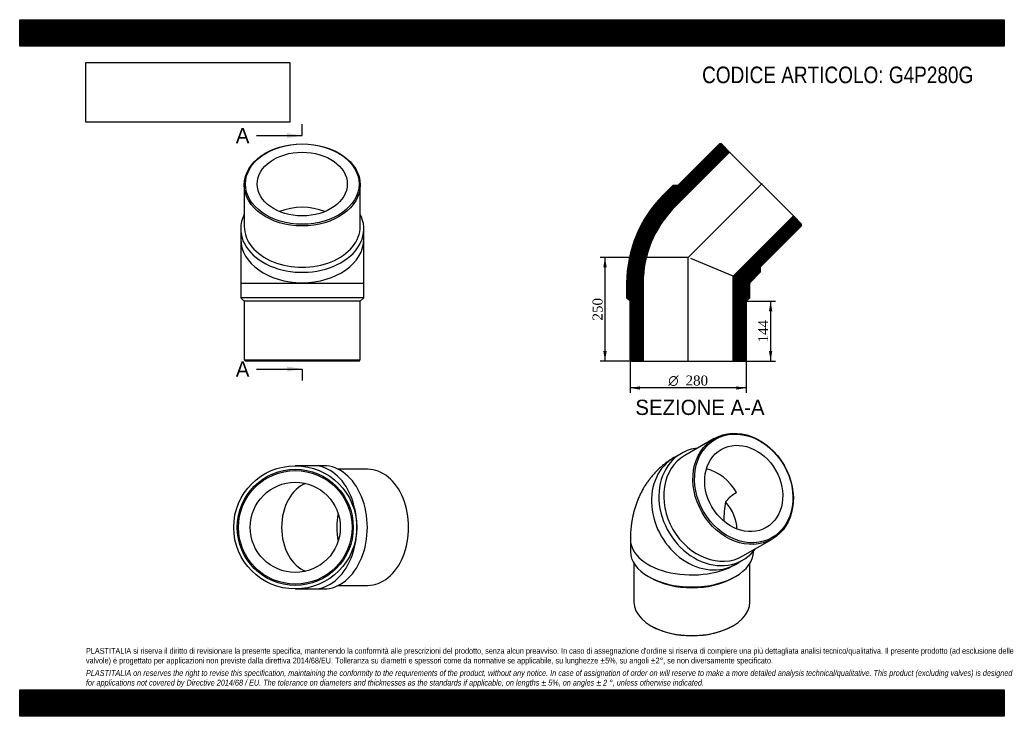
# Model space of a CAD drawing. Header units: millimetres. Extents: x 0 to 2376, y 0 to 1680.
import ezdxf
from ezdxf.enums import TextEntityAlignment as Align
from ezdxf.lldxf.tags import DXFTag

# ---------------------------------------------------------------- set-up
doc = ezdxf.new("R2010")
doc.units = ezdxf.units.MM
doc.header["$LTSCALE"] = 8
for name, color, linetype in [('Default', 7, 'Continuous'), ('DV4_Default', 7, 'Continuous'), ('G4P280G', 7, 'Continuous')]:
    doc.layers.add(name, color=color, linetype=linetype)
doc.styles.add('SEACAD_Solid_Edge_ANSI', font='seans.ttf')
doc.styles.add('SEACAD_Solid_Edge_ANSI1_Symbols', font='semeca1.ttf')
doc.styles.add('SEACAD_Times_New_Roman', font='times.ttf')
tags = doc.linetypes.add('CENTER2', pattern=[28.575, 19.05, -3.175, 3.175, -3.175]).pattern_tags.tags
tags[10:11] = [DXFTag(74, 4), DXFTag(75, 0), DXFTag(340, '0'), DXFTag(46, 0.0), DXFTag(50, 0.0), DXFTag(44, 0.0), DXFTag(45, 0.0)]
tags[8:9] = [DXFTag(74, 4), DXFTag(75, 0), DXFTag(340, '0'), DXFTag(46, 0.0), DXFTag(50, 0.0), DXFTag(44, 0.0), DXFTag(45, 0.0)]
tags[6:7] = [DXFTag(74, 4), DXFTag(75, 0), DXFTag(340, '0'), DXFTag(46, 0.0), DXFTag(50, 0.0), DXFTag(44, 0.0), DXFTag(45, 0.0)]
tags[4:5] = [DXFTag(74, 4), DXFTag(75, 0), DXFTag(340, '0'), DXFTag(46, 0.0), DXFTag(50, 0.0), DXFTag(44, 0.0), DXFTag(45, 0.0)]
doc.dimstyles.new('ANSImm', dxfattribs={"dimtxt": 24, "dimasz": 24, "dimexe": 12, "dimexo": 0, "dimgap": 6, "dimtad": 1, "dimdsep": 46, "dimtxsty": 'SEACAD_Times_New_Roman', "dimblk1": '_SE_FILLED', "dimblk2": '_SE_FILLED', "dimsah": 1, "dimcen": 12, "dimazin": 0, "dimtfac": 0.85, "dimtdec": 3, "dimtofl": 0, "dimtmove": 0, "dimatfit": 3, "dimfxl": 1, "dimarcsym": 0})
picture_1 = doc.add_image_def('image1.jpg', size_in_pixel=(4302, 1260))

# ---------------------------------------------------------------- blocks, each defined once
blk = doc.blocks.new('SE')
at = {"layer": 'G4P280G', "color": 7, "linetype": 'Continuous'}
for p, q in [((1675.7, 669.9), (1605.2, 629.2)), ((1596.7, 634.1), (1579, 623.8)), ((1473.7, 426.7), (1473.7, 397.7)), ((1745.2, 386.7), (1815.7, 427.4)), ((1482.2, 369.1), (1482.2, 275.6)), ((1727.5, 366.6), (1745.2, 376.8)), ((1762.2, 275.6), (1762.2, 369.1)), ((1517.2, 337.1), (1523.2, 333.6)), ((1721.2, 333.6), (1727.2, 337.1)), ((1523.2, 218.5), (1525.3, 217.3)), ((1719.1, 217.3), (1721.2, 218.5))]:
    blk.add_line(p, q, dxfattribs=at)
for centre, radius, start, end in [((1783.7, 447.6), 106.5, 120.2711, 139.2038), ((1955.1, 471.7), 256, 169.7645, 180.144)]:
    blk.add_arc(centre, radius, start, end, dxfattribs=at)
for centre, major_axis in [((1745.7, 548.6), (70, -121.2)), ((1747.2, 549.5), (-68.5, 118.6)), ((1747.2, 549.5), (54.4, -94.1))]:
    blk.add_ellipse(centre, major_axis=major_axis, ratio=0.816497, dxfattribs=at)
for centre, major_axis, ratio, start_param, end_param in [((1671, 505.5), (-74.3, 128.6), 0.816497, 5.943204, 6.283185), ((1653.2, 495.2), (-74.3, 128.6), 0.816497, 0, 3.141593), ((1671, 505.5), (-74.3, 128.6), 0.816497, 0, 3.481574), ((1675.2, 507.9), (70, -121.2), 0.816497, 3.141593, 6.283185), ((1653.2, 495.2), (54.4, -94.1), 0.816497, 1.570796, 2.483661), ((1622.2, 477.3), (-100.4, 58), 0.717439, 3.538412, 4.26518), ((1622.2, 426.7), (108.7, 0), 0.57735, 0.785398, 0.803094), ((1622.2, 426.7), (148.5, 0), 0.57735, 3.141603, 5.578987), ((1622.2, 397.7), (148.5, 0), 0.57735, 3.141593, 6.283185), ((1622.2, 390.8), (140, 0), 0.57735, 3.926991, 5.497787), ((1622.2, 275.6), (-140, 0), 0.57735, 0, 3.141593), ((1622.2, 273.2), (-137, 0), 0.57735, 0.785398, 2.356195)]:
    blk.add_ellipse(centre, major_axis=major_axis, ratio=ratio, start_param=start_param, end_param=end_param, dxfattribs=at)
blk.add_open_spline([(1579, 623.8), (1575.8, 621.9), (1570.7, 618.9), (1562.6, 613.3), (1555, 607.7), (1547.8, 601.6), (1540.8, 595.3), (1534.1, 588.6), (1527.7, 581.5), (1521.7, 574.2), (1516, 566.6), (1510.6, 558.8), (1505.5, 550.6), (1500.9, 542.2), (1496.5, 533.5), (1492.5, 524.6), (1488.9, 515.4), (1485.7, 506), (1482.8, 496.4), (1480.3, 486.6), (1478.2, 476.5), (1476.5, 466.2), (1475.1, 455.8), (1474.2, 445.2), (1473.8, 435.2), (1473.7, 429.5), (1473.7, 426.7)], degree=3, knots=[0, 0, 0, 0, 0.042297, 0.08256, 0.122778, 0.162978, 0.20319, 0.243445, 0.283772, 0.324206, 0.364779, 0.405527, 0.446486, 0.487694, 0.529191, 0.571017, 0.61321, 0.655809, 0.69885, 0.742364, 0.786377, 0.830905, 0.875951, 0.921507, 0.967547, 1, 1, 1, 1], dxfattribs=at)
blk = doc.blocks.new('SE1')
at = {"layer": 'G4P280G', "color": 7, "linetype": 'Continuous'}
for p, q in [((541.8, 1281.5), (541.8, 1181.8)), ((821.8, 1181.8), (821.8, 1281.5)), ((533.3, 1175.8), (533.3, 1150.7)), ((830.3, 1150.7), (830.3, 1175.8)), ((533.3, 1150.7), (533.3, 1044.8)), ((830.3, 1044.8), (830.3, 1150.7)), ((533.3, 1044.8), (830.3, 1044.8)), ((533.3, 1044.8), (533.3, 1009.3)), ((830.3, 1009.3), (830.3, 1044.8)), ((830.3, 1009.3), (533.3, 1009.3)), ((533.3, 1009.3), (541.8, 1000.8)), ((821.8, 1000.8), (541.8, 1000.8)), ((541.8, 1000.8), (541.8, 859.8)), ((821.8, 1000.8), (830.3, 1009.3)), ((821.8, 859.8), (821.8, 1000.8)), ((541.8, 859.8), (821.8, 859.8)), ((541.8, 859.8), (544.8, 856.8)), ((818.8, 856.8), (544.8, 856.8)), ((818.8, 856.8), (821.8, 859.8))]:
    blk.add_line(p, q, dxfattribs=at)
for centre, major_axis in [((681.8, 1281.5), (140, 0)), ((681.8, 1283.6), (-137, 0)), ((681.8, 1283.6), (-108.7, 0))]:
    blk.add_ellipse(centre, major_axis=major_axis, ratio=0.707107, dxfattribs=at)
for centre, major_axis, start_param, end_param in [((681.8, 1150.7), (108.7, 0), 1.044683, 2.09691), ((681.8, 1175.8), (-148.5, 0), 0, 3.481574), ((681.8, 1175.8), (-148.5, 0), 5.943204, 6.283185), ((681.8, 1181.8), (-140, 0), 0, 3.141593), ((681.8, 1150.7), (148.5, 0), 3.141593, 6.283185)]:
    blk.add_ellipse(centre, major_axis=major_axis, ratio=0.707107, start_param=start_param, end_param=end_param, dxfattribs=at)
blk = doc.blocks.new('SE2')
at = {"layer": 'G4P280G', "color": 7, "linetype": 'Continuous'}
for p, q in [((708.8, 604.2), (665, 604.2)), ((733.9, 604.2), (708.8, 604.2)), ((839.6, 595.7), (768.9, 595.7)), ((768.9, 315.7), (839.6, 315.7)), ((665, 307.2), (708.8, 307.2)), ((708.8, 307.2), (733.9, 307.2))]:
    blk.add_line(p, q, dxfattribs=at)
for radius in [148.5, 140, 137, 108.7]:
    blk.add_circle((665, 455.7), radius, dxfattribs=at)
for centre, major_axis, start_param, end_param in [((708.8, 455.7), (0, -148.5), 0, 3.141593), ((733.9, 455.7), (0, -148.5), 0, 3.141593), ((839.6, 455.7), (0, -140), 0, 3.141593), ((708.8, 455.7), (0, -108.7), 3.380106, 6.044672), ((841.8, 455.7), (0, -108.7), 4.403438, 5.02134)]:
    blk.add_ellipse(centre, major_axis=major_axis, ratio=0.707107, start_param=start_param, end_param=end_param, dxfattribs=at)
blk = doc.blocks.new('SE4')
at = {"color": 7, "linetype": 'Continuous', "style": 'SEACAD_Solid_Edge_ANSI'}
blk.add_text('A', height=36.8, dxfattribs=at).set_placement((521.5, 855.9), align=Align.TOP_LEFT)
blk = doc.blocks.new('SE5')
at = {"color": 7, "linetype": 'Continuous', "style": 'SEACAD_Solid_Edge_ANSI'}
blk.add_text('A', height=36.8, dxfattribs=at).set_placement((521.5, 1418.9), align=Align.TOP_LEFT)
blk = doc.blocks.new('SEANNOT_GROUP')
at = {"linetype": 'Continuous'}
blk.add_hatch(color=7, dxfattribs=at).paths.add_polyline_path([(645.1, 831.4), (681.9, 837.5), (645.1, 843.7)])
at = {"color": 7, "linetype": 'Continuous'}
blk.add_lwpolyline([(571.5, 837.5), (681.9, 837.5)], dxfattribs=at)
blk = doc.blocks.new('SEANNOT_GROUP1')
at = {"linetype": 'Continuous'}
blk.add_hatch(color=7, dxfattribs=at).paths.add_polyline_path([(645.1, 1394.3), (681.9, 1400.5), (645.1, 1406.6)])
at = {"color": 7, "linetype": 'Continuous'}
blk.add_lwpolyline([(571.5, 1400.5), (681.9, 1400.5)], dxfattribs=at)
blk = doc.blocks.new('SE3')
at = {"layer": 'Default', "color": 7, "linetype": 'CENTER2'}
for p, q in [((681.9, 1400.5), (681.9, 1428.1)), ((681.9, 837.5), (681.9, 809.9))]:
    blk.add_line(p, q, dxfattribs=at)
at = {"layer": 'Default', "color": 7, "linetype": 'CENTER2', "const_width": 0.0001}
blk.add_lwpolyline([(681.9, 837.5), (681.9, 1400.5)], dxfattribs=at)
at = {"layer": 'Default'}
for name in ['SE5', 'SEANNOT_GROUP1', 'SE4', 'SEANNOT_GROUP']:
    blk.add_blockref(name, (0, 0), dxfattribs=at)
blk = doc.blocks.new('SE6')
at = {"layer": 'G4P280G', "linetype": 'Continuous'}
h = blk.add_hatch(dxfattribs=at)
h.set_pattern_fill('LINE', scale=0.629921, angle=-45, style=0)
edge = h.paths.add_edge_path()
edge.add_line((1577.2, 1280.8), (1552.1, 1255.7))
edge.add_arc((1762.9, 1044.8), 298.2, 135, 180)
edge.add_line((1464.7, 1044.8), (1464.7, 1009.3))
edge.add_line((1464.7, 1009.3), (1473.2, 1000.8))
edge.add_line((1473.2, 1000.8), (1473.2, 859.8))
edge.add_line((1473.2, 859.8), (1476.2, 856.8))
edge.add_line((1476.2, 856.8), (1504.5, 856.8))
edge.add_line((1504.5, 856.8), (1504.5, 1044.8))
edge.add_arc((1762.9, 1044.8), 258.4, 135, 180, ccw=False)
edge.add_line((1580.2, 1227.5), (1713.2, 1360.5))
edge.add_line((1713.2, 1360.5), (1693.2, 1380.5))
edge.add_line((1693.2, 1380.5), (1688.9, 1380.5))
edge.add_line((1688.9, 1380.5), (1589.2, 1280.8))
edge.add_line((1589.2, 1280.8), (1577.2, 1280.8))
h = blk.add_hatch(dxfattribs=at)
h.set_pattern_fill('LINE', scale=0.629921, angle=-45, style=0)
edge = h.paths.add_edge_path()
edge.add_line((1762.1, 1045.7), (1787.2, 1070.8))
edge.add_line((1787.2, 1070.8), (1787.2, 1082.8))
edge.add_line((1787.2, 1082.8), (1886.9, 1182.5))
edge.add_line((1886.9, 1182.5), (1886.9, 1186.7))
edge.add_line((1886.9, 1186.7), (1866.9, 1206.7))
edge.add_line((1866.9, 1206.7), (1721.9, 1061.8))
edge.add_line((1721.9, 1061.8), (1721.9, 856.8))
edge.add_line((1721.9, 856.8), (1750.2, 856.8))
edge.add_line((1750.2, 856.8), (1753.2, 859.8))
edge.add_line((1753.2, 859.8), (1753.2, 1000.8))
edge.add_line((1753.2, 1000.8), (1761.7, 1009.3))
edge.add_line((1761.7, 1009.3), (1761.7, 1044.8))
edge.add_arc((1762.9, 1044.8), 1.18, 135, 180, ccw=False)
at = {"layer": 'DV4_Default', "color": 7, "linetype": 'CENTER2'}
for p, q in [((1612.9, 1106.4), (1791.3, 1284.8)), ((1613.2, 855.1), (1613.2, 1107.3))]:
    blk.add_line(p, q, dxfattribs=at)
at = {"layer": 'G4P280G', "color": 7, "linetype": 'Continuous'}
for p, q in [((1589.2, 1280.8), (1688.9, 1380.5)), ((1693.2, 1380.5), (1688.9, 1380.5)), ((1693.2, 1380.5), (1713.2, 1360.5)), ((1713.2, 1360.5), (1580.2, 1227.5)), ((1713.2, 1360.5), (1866.9, 1206.7)), ((1577.2, 1280.8), (1552.1, 1255.7)), ((1577.2, 1280.8), (1589.2, 1280.8)), ((1721.9, 1061.8), (1866.9, 1206.7)), ((1866.9, 1206.7), (1886.9, 1186.7)), ((1886.9, 1182.5), (1787.2, 1082.8)), ((1886.9, 1182.5), (1886.9, 1186.7)), ((1721.9, 1061.8), (1619.2, 1104.4)), ((1762.1, 1045.7), (1787.2, 1070.8)), ((1787.2, 1082.8), (1787.2, 1070.8)), ((1721.9, 856.8), (1721.9, 1061.8)), ((1464.7, 1044.8), (1464.7, 1009.3)), ((1504.5, 1044.8), (1504.5, 856.8)), ((1761.7, 1009.3), (1761.7, 1044.8)), ((1473.2, 1000.8), (1464.7, 1009.3)), ((1473.2, 859.8), (1473.2, 1000.8)), ((1761.7, 1009.3), (1753.2, 1000.8)), ((1753.2, 1000.8), (1753.2, 859.8)), ((1473.2, 859.8), (1476.2, 856.8)), ((1476.2, 856.8), (1504.5, 856.8)), ((1504.5, 856.8), (1721.9, 856.8)), ((1721.9, 856.8), (1750.2, 856.8)), ((1750.2, 856.8), (1753.2, 859.8))]:
    blk.add_line(p, q, dxfattribs=at)
for radius in [298.2, 258.4, 1.18]:
    blk.add_arc((1762.9, 1044.8), radius, 135, 180, dxfattribs=at)
blk = doc.blocks.new('GDimGGroup')
at = {"layer": 'Default', "linetype": 'Continuous'}
for points in [[(1497.2, 787.8), (1497.2, 795.8), (1473.2, 791.8)], [(1729.2, 787.8), (1753.2, 791.8), (1729.2, 795.8)]]:
    blk.add_hatch(color=7, dxfattribs=at).paths.add_polyline_path(points)
at = {"layer": 'Default', "color": 7, "linetype": 'Continuous'}
for p, q in [((1473.2, 859.8), (1473.2, 779.8)), ((1753.2, 859.8), (1753.2, 779.8)), ((1753.2, 791.8), (1473.2, 791.8))]:
    blk.add_line(p, q, dxfattribs=at)
for s, style, p in [('O', 'SEACAD_Solid_Edge_ANSI1_Symbols', (1565.1, 821.8)), ('280', 'SEACAD_Times_New_Roman', (1606.8, 821.8))]:
    blk.add_text(s, height=24, dxfattribs=dict(at, style=style)).set_placement(p, align=Align.TOP_LEFT)
blk = doc.blocks.new('DMBLK57')
at = {"layer": 'Default', "linetype": 'Continuous'}
for points in [[(1408.4, 1082.8), (1416.4, 1082.8), (1412.4, 1106.8)], [(1408.4, 880.8), (1412.4, 856.8), (1416.4, 880.8)]]:
    blk.add_hatch(color=7, dxfattribs=at).paths.add_polyline_path(points)
at = {"layer": 'Default', "color": 7, "linetype": 'Continuous'}
for p, q in [((1613.2, 1106.8), (1400.4, 1106.8)), ((1412.4, 1106.8), (1412.4, 856.8)), ((1504.5, 856.8), (1400.4, 856.8))]:
    blk.add_line(p, q, dxfattribs=at)
at = {"layer": 'Default', "color": 7, "linetype": 'Continuous', "style": 'SEACAD_Times_New_Roman'}
blk.add_text('250', height=24, rotation=90, dxfattribs=at).set_placement((1382.4, 954.5), align=Align.TOP_LEFT)
blk = doc.blocks.new('_SE_FILLED')
at = {"color": 0}
blk.add_line((0, 0), (-1, 0), dxfattribs=at)
blk.add_solid([(0, 0), (-1, -0.1665), (-1, 0.1665), (0, 0)], dxfattribs=at)
blk = doc.blocks.new('DMBLK58')
at = {"layer": 'Default', "linetype": 'Continuous'}
for points in [[(1816.1, 976.8), (1812.1, 1000.8), (1808.1, 976.8)], [(1816.1, 880.8), (1808.1, 880.8), (1812.1, 856.8)]]:
    blk.add_hatch(color=7, dxfattribs=at).paths.add_polyline_path(points)
at = {"layer": 'Default', "color": 7, "linetype": 'Continuous'}
for p, q in [((1753.2, 1000.8), (1824.1, 1000.8)), ((1812.1, 1000.8), (1812.1, 856.8)), ((1721.9, 856.8), (1824.1, 856.8))]:
    blk.add_line(p, q, dxfattribs=at)
at = {"layer": 'Default', "color": 7, "linetype": 'Continuous', "style": 'SEACAD_Times_New_Roman'}
blk.add_text('144', height=24, rotation=90, dxfattribs=at).set_placement((1782.1, 901.5), align=Align.TOP_LEFT)

msp = doc.modelspace()

# ---------------------------------------------------------------- hatches: boundary and pattern name
at = {"layer": 'Default', "linetype": 'Continuous'}
h = msp.add_hatch(dxfattribs=at)
h.set_pattern_fill('LINE', scale=0.629921, angle=45, style=0)
h.paths.add_polyline_path([(2376, 1616), (2376, 1680), (0, 1680), (0, 1616)])
for points in [[(2376, 1616), (2376, 1680), (0, 1680), (0, 1616)], [(2376, 0), (2376, 64), (0, 64), (0, 0)]]:
    msp.add_hatch(color=7, dxfattribs=at).paths.add_polyline_path(points)
h = msp.add_hatch(dxfattribs=at)
h.set_pattern_fill('LINE', scale=0.629921, angle=45, style=0)
h.paths.add_polyline_path([(2376, 0), (2376, 64), (0, 64), (0, 0)])

# ---------------------------------------------------------------- linework, layer by layer
at = {"layer": 'Default', "color": 7, "linetype": 'Continuous'}
for p, q in [((0, 1680), (2376, 1680)), ((0, 1616), (0, 1680)), ((2376, 1680), (2376, 1616)), ((2376, 1616), (0, 1616)), ((0, 64), (2376, 64)), ((0, 0), (0, 64)), ((2376, 64), (2376, 0)), ((2376, 0), (0, 0))]:
    msp.add_line(p, q, dxfattribs=at)

# ---------------------------------------------------------------- block references
at = {"layer": 'Default'}
for name in ['SE3', 'SE1', 'SE6', 'GDimGGroup', 'SE', 'SE2']:
    msp.add_blockref(name, (0, 0), dxfattribs=at)

# ---------------------------------------------------------------- texts
at = {"layer": 'Default', "color": 7, "linetype": 'Continuous', "style": 'SEACAD_Solid_Edge_ANSI'}
msp.add_text('SEZIONE A-A', height=36.8, dxfattribs=at).set_placement((1485.643, 763.499), align=Align.TOP_LEFT)
at = {"layer": 'Default', "attachment_point": 1}
for s, insert, char_height, width in [('{\\fArial Narrow|b0||i0||c0|p34;\\C7;\\H40.;\\W1.;CODICE ARTICOLO: G4P280G}', (1646.765, 1566.944), 40, 688.00298), ("{\\fArial Narrow|b0||i0||c0|p34;\\C7;\\H14.;\\W1.;PLASTITALIA si riserva il diritto di revisionare la presente specifica, mantenendo la conformità alle prescrizioni del prodotto, senza alcun preavviso. In caso di assegnazione d'ordine si riserva di compiere una più dettagliata analisi tecnico/qualitativa. Il presente prodotto (ad esclusione delle \\P}{\\fArial Narrow|b0||i0||c0|p34;\\C7;\\H14.;\\W1.;valvole) è progettato per applicazioni non previste dalla direttiva 2014/68/EU. Tolleranza su diametri e spessori come da normative se applicabile, su lunghezze ±5%, su angoli ±2°, se non diversamente specificato.\\P}{\\fArial Narrow|b0||i0||c0|p34;\\C7;\\H4.;\\W1.;   \\P}{\\fArial Narrow|b0||i1||c0|p34;\\C7;\\H14.;\\W1.;PLASTITALIA on reserves the right to revise this specification, maintaining the conformity to the requirements of the product, without any notice. In case of assignation of order on will reserve to make a more detailed analysis technical/qualitative. This product (excluding valves) is designed \\P}{\\fArial Narrow|b0||i1||c0|p34;\\C7;\\H14.;\\W1.;for applications not covered by Directive 2014/68 / EU. The tolerance on diameters and thicknesses as the standards if applicable, on lengths ± 5%, on angles ± 2 °, unless otherwise indicated.\\P}", (160, 164.819), 14, 2056)]:
    msp.add_mtext(s, dxfattribs=dict(at, insert=insert, char_height=char_height, width=width))

# ---------------------------------------------------------------- dimensions: what is measured, and where the dimension line sits
at = {"layer": 'Default', "color": 7, "linetype": 'Continuous'}
for base, p1, p2, picture, middle in [((1412.39, 856.824), (1613.25, 1106.824), (1504.55, 856.824), 'DMBLK57', (1412.39, 981.824)), ((1812.117, 856.824), (1753.25, 1000.824), (1721.95, 856.824), 'DMBLK58', (1812.117, 928.824))]:
    dim = msp.add_linear_dim(base=base, p1=p1, p2=p2, angle=90, text='\\A1;<>', dimstyle='ANSImm', dxfattribs=at)
    dim.commit()
    dim.dimension.update_dxf_attribs({"geometry": picture, "text_midpoint": middle, "dimtype": 160})

# ---------------------------------------------------------------- pictures from other files: only their frames are drawn
image = msp.add_image(picture_1, insert=(160, 1432.825), size_in_units=(491.657, 144))
image.dxf.flags = 7

doc.saveas('drawing.dxf')
